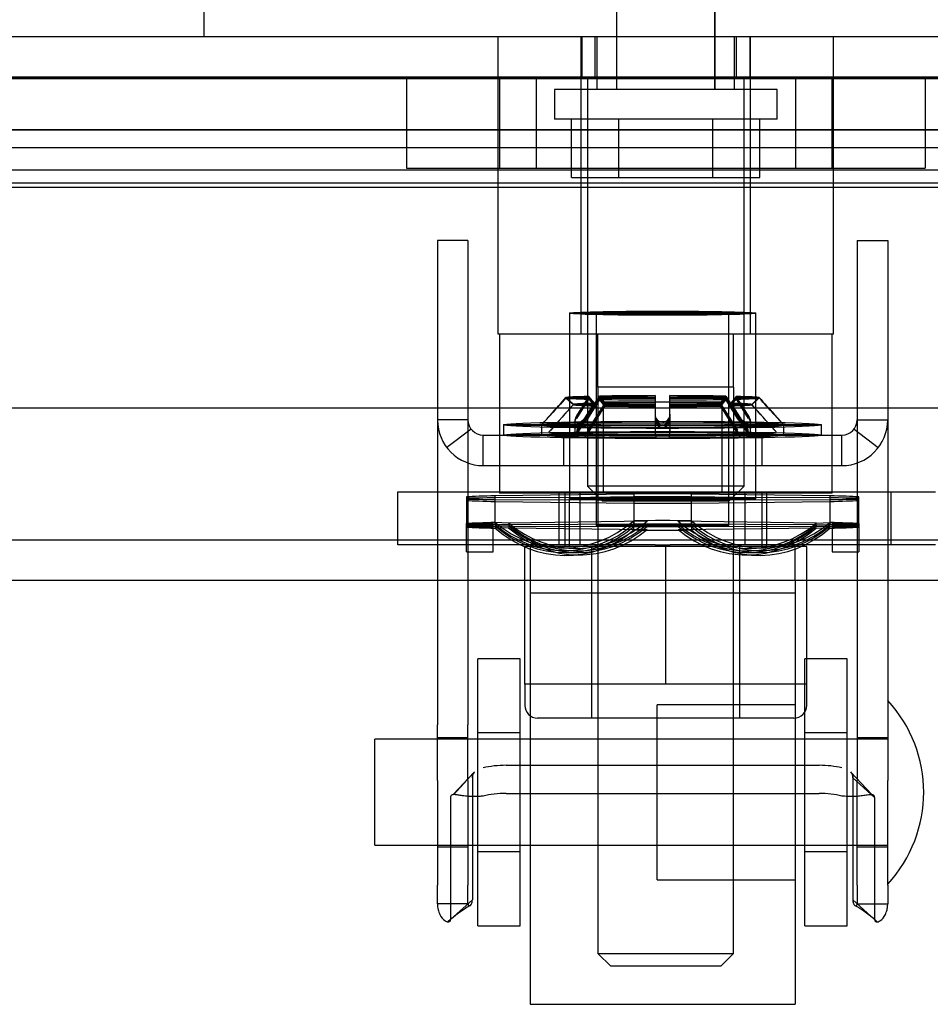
# Model space of a CAD drawing. Header units: inches. Extents: x 1 to 359, y -2 to 239.
# Tile 23 of 99: x 117.45 to 119.59, y 40.26 to 42.58. Entities that reach past the tile are written whole.
import ezdxf
from ezdxf.enums import TextEntityAlignment as Align
from ezdxf.lldxf.tags import DXFTag

# ---------------------------------------------------------------- set-up
doc = ezdxf.new("R2010")
doc.units = ezdxf.units.IN
doc.header["$MEASUREMENT"] = 0
for name, color, linetype in [('COM70220', 7, 'Continuous'), ('COM70838', 7, 'Continuous'), ('COM70839-3', 7, 'Continuous'), ('COM71195-6', 7, 'Continuous'), ('COM71302-1', 7, 'Continuous'), ('COM71303-1', 7, 'Continuous'), ('Default', 7, 'Continuous'), ('HAN13068', 7, 'Continuous'), ('HAN13068_NUT', 7, 'Continuous'), ('HAN13068_SCREW', 7, 'Continuous'), ('HAN_NUT', 7, 'Continuous'), ('NTS18147', 7, 'Continuous'), ('ROL87452', 7, 'Continuous'), ('RVT17786', 7, 'Continuous'), ('RVT19000', 7, 'Continuous'), ('SPC87322', 7, 'Continuous'), ('STD26122', 7, 'Continuous'), ('WAF25376', 7, 'Continuous'), ('WAM30038', 7, 'Continuous')]:
    doc.layers.add(name, color=color, linetype=linetype)
doc.styles.add('SEACAD_Times_New_Roman', font='times.ttf')
tags = doc.linetypes.add('HIDDEN2', pattern=[0.1875, 0.125, -0.0625]).pattern_tags.tags
tags[6:7] = [DXFTag(74, 4), DXFTag(75, 0), DXFTag(340, '0'), DXFTag(46, 0.0), DXFTag(50, 0.0), DXFTag(44, 0.0), DXFTag(45, 0.0)]
tags[4:5] = [DXFTag(74, 4), DXFTag(75, 0), DXFTag(340, '0'), DXFTag(46, 0.0), DXFTag(50, 0.0), DXFTag(44, 0.0), DXFTag(45, 0.0)]
doc.dimstyles.new('HAMMOND_(STH_-_540x360)', dxfattribs={"dimtxt": 2, "dimasz": 2.5, "dimexe": 1, "dimexo": 1, "dimgap": 0.5, "dimtad": 0, "dimtih": 1, "dimtoh": 1, "dimzin": 0, "dimdsep": 46, "dimtxsty": 'SEACAD_Times_New_Roman', "dimblk1": '_SE_FILLED', "dimblk2": '_SE_FILLED', "dimsah": 1, "dimcen": 1, "dimadec": 0, "dimazin": 0, "dimtfac": 0.8, "dimtofl": 0, "dimtmove": 0, "dimatfit": 3, "dimfxl": 1, "dimtolj": 1, "dimtzin": 0, "dimarcsym": 0})

# ---------------------------------------------------------------- blocks, each defined once
blk = doc.blocks.new('SE2')
at = {"layer": 'COM70220', "color": 7, "linetype": 'HIDDEN2'}
for p, q in [((100.3934, 42.4466), (120.8614, 42.4466)), ((100.3934, 42.4456), (120.8614, 42.4456)), ((100.3934, 42.4436), (120.8614, 42.4436)), ((100.3934, 42.1976), (120.8614, 42.1976))]:
    blk.add_line(p, q, dxfattribs=at)
at = {"layer": 'COM70838', "color": 7, "linetype": 'HIDDEN2'}
for p, q in [((118.3379, 41.344), (118.3379, 41.469)), ((118.3379, 41.469), (118.4629, 41.469)), ((118.4629, 41.469), (119.5185, 41.469)), ((118.7179, 41.469), (118.7179, 41.344)), ((118.7679, 41.469), (118.7679, 41.344)), ((119.1579, 41.344), (119.1579, 41.469)), ((119.2079, 41.469), (119.2079, 41.344)), ((119.5014, 41.469), (119.5014, 41.344)), ((119.5185, 41.469), (119.6069, 41.469)), ((118.4629, 41.344), (118.3379, 41.344)), ((118.9452, 41.344), (118.4629, 41.344)), ((119.5185, 41.344), (118.9806, 41.344)), ((119.6069, 41.344), (119.5185, 41.344))]:
    blk.add_line(p, q, dxfattribs=at)
at = {"layer": 'COM70839-3', "color": 7, "linetype": 'HIDDEN2'}
for p, q in [((118.5037, 42.0621), (118.4317, 42.0621)), ((118.4317, 42.0621), (118.4317, 42.017)), ((118.5037, 42.0621), (118.5037, 42.017)), ((119.4221, 42.0621), (119.4941, 42.0621)), ((119.4221, 42.0621), (119.4221, 42.017)), ((119.4941, 42.0621), (119.4941, 42.017)), ((118.4317, 42.017), (118.4317, 40.9197)), ((118.5037, 42.017), (118.5037, 40.9197)), ((119.4221, 42.017), (119.4221, 40.9197)), ((119.4941, 42.017), (119.4941, 40.9197)), ((118.5037, 41.639), (118.4317, 41.639)), ((119.4221, 41.639), (119.4941, 41.639)), ((118.5112, 41.6171), (118.4541, 41.5733)), ((119.4147, 41.6171), (119.4718, 41.5733)), ((118.5397, 41.603), (119.3861, 41.603)), ((118.5397, 41.531), (118.5397, 41.603)), ((118.7289, 41.603), (118.7289, 41.531)), ((118.8224, 41.603), (118.8224, 41.531)), ((119.1034, 41.531), (119.1034, 41.603)), ((119.1969, 41.603), (119.1969, 41.531)), ((119.3861, 41.531), (119.3861, 41.603)), ((118.5397, 41.531), (119.3861, 41.531)), ((118.4317, 40.7886), (118.4317, 40.9197)), ((118.5037, 40.7886), (118.5037, 40.9197)), ((119.4221, 40.9197), (119.4221, 40.7886)), ((119.4941, 40.9197), (119.4941, 40.7886)), ((118.5037, 40.8891), (118.4317, 40.8891)), ((119.4941, 40.8891), (119.4221, 40.8891)), ((118.5936, 40.8242), (119.3322, 40.8242)), ((118.5186, 40.8083), (118.469, 40.755)), ((118.5186, 40.8083), (118.4697, 40.7549)), ((119.4568, 40.755), (119.4072, 40.8083)), ((118.4317, 40.7886), (118.4317, 40.5419)), ((118.5037, 40.7886), (118.5037, 40.5419)), ((118.514, 40.795), (118.514, 40.5071)), ((119.4118, 40.795), (119.4632, 40.7486)), ((119.4118, 40.795), (119.4118, 40.5071)), ((119.4221, 40.5419), (119.4221, 40.7886)), ((119.4941, 40.5419), (119.4941, 40.7886)), ((118.5936, 40.7579), (119.3322, 40.7579)), ((118.4626, 40.7486), (118.4626, 40.4607)), ((119.4632, 40.7486), (119.4632, 40.4607)), ((118.4317, 40.6321), (118.5037, 40.6321)), ((119.4221, 40.6321), (119.4941, 40.6321)), ((118.4317, 40.4977), (118.4317, 40.5419)), ((118.5037, 40.4977), (118.5037, 40.5419)), ((119.4221, 40.5419), (119.4221, 40.4977)), ((119.4941, 40.5419), (119.4941, 40.4977)), ((118.5037, 40.4977), (118.4317, 40.4977)), ((118.514, 40.5071), (118.4626, 40.4607)), ((119.4118, 40.5071), (119.4632, 40.4607)), ((119.4221, 40.4977), (119.4941, 40.4977))]:
    blk.add_line(p, q, dxfattribs=at)
for centre, radius, start, end in [((118.5397, 41.639), 0.108, 180, 270), ((118.5397, 41.639), 0.036, 180, 270), ((119.3861, 41.639), 0.108, 270, 0), ((119.3861, 41.639), 0.036, 270, 0), ((118.6676, 40.2226), 0.314, 120.3108, 132.3001), ((118.6679, 40.2222), 0.3145, 120.315, 132.2871), ((119.2579, 40.2222), 0.3145, 47.7129, 59.685), ((119.2582, 40.2226), 0.314, 47.6999, 59.6892)]:
    blk.add_arc(centre, radius, start, end, dxfattribs=at)
for centre, major_axis, start_param, end_param in [((118.5936, 40.7851), (-0.1, 0), 4.712389, 5.281717), ((119.3322, 40.7851), (-0.1, 0), 4.143061, 4.712389), ((118.5936, 40.7188), (-0.1, 0), 4.712389, 5.281717), ((119.3322, 40.7188), (0.1, 0), 1.001468, 1.570796)]:
    blk.add_ellipse(centre, major_axis=major_axis, ratio=0.390731, start_param=start_param, end_param=end_param, dxfattribs=at)
for points, knots in [([(118.514, 40.795), (118.514, 40.7956), (118.514, 40.796), (118.5141, 40.7966), (118.5141, 40.7968), (118.5141, 40.7971), (118.5141, 40.7972), (118.5142, 40.7982), (118.5142, 40.7989), (118.5146, 40.801), (118.5149, 40.8023), (118.5162, 40.8055), (118.5173, 40.8071), (118.5189, 40.8085)], [0, 0, 0, 0, 0.03125, 0.03125, 0.046875, 0.046875, 0.0625, 0.0625, 0.125, 0.125, 0.25, 0.25, 0.4585815, 0.4585815, 0.4585815, 0.4585815]), ([(119.4118, 40.795), (119.4118, 40.7956), (119.4118, 40.796), (119.4118, 40.7966), (119.4118, 40.7968), (119.4117, 40.7971), (119.4117, 40.7972), (119.4117, 40.7982), (119.4116, 40.7989), (119.4113, 40.801), (119.4109, 40.8023), (119.4096, 40.8055), (119.4085, 40.8071), (119.4069, 40.8085)], [0, 0, 0, 0, 0.03125, 0.03125, 0.046875, 0.046875, 0.0625, 0.0625, 0.125, 0.125, 0.25, 0.25, 0.4585815, 0.4585815, 0.4585815, 0.4585815]), ([(118.5397, 40.7517), (118.5381, 40.7515), (118.5349, 40.7511), (118.5286, 40.7506), (118.521, 40.7503), (118.5125, 40.7504), (118.5022, 40.751), (118.491, 40.7523), (118.4801, 40.7541), (118.4721, 40.7552), (118.4671, 40.755), (118.4643, 40.7536), (118.4629, 40.7517), (118.4627, 40.7496), (118.4626, 40.7486)], [0, 0, 0, 0, 0.040175, 0.080102, 0.158226, 0.23381, 0.30692, 0.445198, 0.573002, 0.690655, 0.799398, 0.868041, 0.934412, 1, 1, 1, 1]), ([(119.4632, 40.7486), (119.4632, 40.7494), (119.463, 40.7509), (119.4623, 40.7527), (119.461, 40.7539), (119.4571, 40.7555), (119.4487, 40.7546), (119.4368, 40.7527), (119.4284, 40.7515), (119.4204, 40.7507), (119.4105, 40.7503), (119.3988, 40.7504), (119.3904, 40.7513), (119.3861, 40.7517)], [0, 0, 0, 0, 0.049102, 0.098523, 0.149018, 0.200844, 0.426475, 0.554365, 0.622319, 0.692911, 0.79099, 0.893216, 1, 1, 1, 1]), ([(118.4317, 40.4977), (118.4317, 40.4968), (118.4317, 40.496), (118.4318, 40.4951), (118.4318, 40.4949), (118.4318, 40.4944), (118.4318, 40.4943), (118.4319, 40.4927), (118.432, 40.4917), (118.4324, 40.488), (118.4328, 40.4858), (118.4342, 40.4796), (118.4357, 40.4757), (118.4406, 40.4656), (118.4448, 40.461), (118.4527, 40.4553), (118.4563, 40.4544), (118.46, 40.4552), (118.461, 40.4559), (118.4618, 40.457), (118.4619, 40.4573), (118.4621, 40.4577), (118.4621, 40.4579), (118.4622, 40.4582), (118.4623, 40.4584), (118.4624, 40.459), (118.4625, 40.4597), (118.4626, 40.4607)], [0, 0, 0, 0, 0.015625, 0.015625, 0.023438, 0.023438, 0.03125, 0.03125, 0.0625, 0.0625, 0.125, 0.125, 0.25, 0.25, 0.5, 0.5, 0.75, 0.75, 0.875, 0.875, 0.90625, 0.90625, 0.921875, 0.921875, 0.9375, 0.9375, 1, 1, 1, 1]), ([(118.5037, 40.4977), (118.5037, 40.4974), (118.5037, 40.4969), (118.5039, 40.4959), (118.5042, 40.4949), (118.5048, 40.4939), (118.5064, 40.4926), (118.5097, 40.4933), (118.5122, 40.497), (118.5133, 40.5006), (118.5137, 40.5025), (118.5139, 40.5047), (118.514, 40.5063), (118.514, 40.5071)], [0, 0, 0, 0, 0.026381, 0.052905, 0.106971, 0.162948, 0.220486, 0.464488, 0.727123, 0.794792, 0.862936, 0.931376, 1, 1, 1, 1]), ([(119.4118, 40.5071), (119.4118, 40.5063), (119.4119, 40.5047), (119.4121, 40.5025), (119.4125, 40.5006), (119.4136, 40.497), (119.4162, 40.4933), (119.4194, 40.4926), (119.421, 40.4939), (119.4216, 40.4949), (119.422, 40.4959), (119.4221, 40.4969), (119.4221, 40.4974), (119.4221, 40.4977)], [0, 0, 0, 0, 0.068623, 0.137063, 0.205208, 0.272877, 0.535512, 0.779514, 0.837052, 0.893029, 0.947093, 0.973617, 1, 1, 1, 1]), ([(119.4632, 40.4607), (119.4633, 40.4602), (119.4633, 40.4598), (119.4634, 40.4592), (119.4634, 40.4591), (119.4635, 40.4588), (119.4635, 40.4587), (119.4637, 40.4578), (119.4639, 40.4573), (119.4648, 40.4558), (119.4658, 40.4552), (119.4696, 40.4544), (119.4731, 40.4553), (119.481, 40.461), (119.4852, 40.4657), (119.4902, 40.4756), (119.4916, 40.4797), (119.4928, 40.4847), (119.493, 40.4858), (119.4934, 40.488), (119.4936, 40.4894), (119.4938, 40.491), (119.4938, 40.4915), (119.4939, 40.4924), (119.4939, 40.4927), (119.494, 40.4933), (119.494, 40.4938), (119.4941, 40.4947), (119.4941, 40.4959), (119.4941, 40.4977)], [0, 0, 0, 0, 0.03125, 0.03125, 0.046875, 0.046875, 0.0625, 0.0625, 0.125, 0.125, 0.25, 0.25, 0.5, 0.5, 0.75, 0.75, 0.875, 0.875, 0.90625, 0.90625, 0.9375, 0.9375, 0.953125, 0.953125, 0.960938, 0.960938, 0.96875, 0.96875, 1, 1, 1, 1])]:
    blk.add_open_spline(points, degree=3, knots=knots, dxfattribs=at)
for points in [[(118.5184, 40.808), (118.5153, 40.8049), (118.514, 40.8007), (118.514, 40.795)], [(119.4075, 40.808), (119.4105, 40.8049), (119.4118, 40.8007), (119.4118, 40.795)]]:
    blk.add_open_spline(points, degree=3, dxfattribs=at)
at = {"layer": 'COM71195-6', "color": 7, "linetype": 'Continuous'}
for p, q in [((99.8174, 42.5426), (121.4374, 42.5426)), ((99.7225, 41.6676), (121.5323, 41.6676))]:
    blk.add_line(p, q, dxfattribs=at)
at = {"layer": 'COM71195-6', "color": 7, "linetype": 'HIDDEN2'}
for p, q in [((118.772, 42.5426), (118.772, 42.4476)), ((118.8034, 42.5426), (118.8034, 42.4476)), ((119.1374, 42.4476), (119.1374, 42.5426)), ((119.1689, 42.5426), (119.1689, 42.4476)), ((99.8174, 42.4476), (121.4374, 42.4476))]:
    blk.add_line(p, q, dxfattribs=at)
at = {"layer": 'COM71302-1', "color": 7, "linetype": 'HIDDEN2'}
for p, q in [((121.2284, 42.3229), (100.1904, 42.3229)), ((120.9784, 42.2804), (100.1904, 42.2804)), ((121.2281, 42.2279), (100.1904, 42.2279)), ((120.9784, 42.1869), (100.1904, 42.1869))]:
    blk.add_line(p, q, dxfattribs=at)
at = {"layer": 'COM71303-1', "color": 7, "linetype": 'HIDDEN2'}
for p, q in [((100.0954, 42.3226), (120.9784, 42.3226)), ((98.9104, 41.2606), (146.7804, 41.2606))]:
    blk.add_line(p, q, dxfattribs=at)
at = {"layer": 'COM71303-1', "color": 7, "linetype": 'Continuous'}
blk.add_line((98.9104, 41.3556), (146.7804, 41.3556), dxfattribs=at)
at = {"layer": 'HAN13068', "color": 7, "linetype": 'HIDDEN2'}
for p, q in [((118.8539, 42.6676), (118.8539, 42.4176)), ((119.0869, 42.4176), (119.0869, 42.6676)), ((118.5749, 41.8406), (118.5749, 42.5426)), ((118.7708, 41.8406), (118.7708, 42.5426)), ((118.8079, 42.5426), (118.8079, 42.4176)), ((119.1329, 42.4176), (119.1329, 42.5426)), ((119.17, 41.8406), (119.17, 42.5426)), ((119.3659, 41.8406), (119.3659, 42.5426)), ((118.7708, 41.8406), (118.5749, 41.8406)), ((119.17, 41.8406), (118.7708, 41.8406)), ((118.8104, 41.7156), (118.8104, 41.8406)), ((119.1304, 41.7156), (119.1304, 41.8406)), ((119.3659, 41.8406), (119.17, 41.8406)), ((118.9704, 41.7156), (118.8104, 41.7156)), ((119.1304, 41.7156), (118.9704, 41.7156)), ((118.8104, 41.3406), (118.8104, 40.3806)), ((119.1304, 40.3806), (119.1304, 41.3406)), ((118.8104, 40.3806), (119.1304, 40.3806)), ((118.8104, 40.3806), (118.8404, 40.3506)), ((119.1004, 40.3506), (119.1304, 40.3806)), ((119.1004, 40.3506), (118.8404, 40.3506))]:
    blk.add_line(p, q, dxfattribs=at)
at = {"layer": 'HAN13068', "color": 7, "linetype": 'Continuous'}
blk.add_line((117.8805, 42.6255), (117.8805, 42.5426), dxfattribs=at)
at = {"layer": 'HAN13068_NUT', "color": 7, "linetype": 'HIDDEN2'}
for p, q in [((118.9704, 41.3406), (118.6379, 41.3406)), ((118.6379, 41.0156), (118.6379, 41.3406)), ((118.7954, 41.3406), (118.7954, 40.9356)), ((119.3029, 41.3406), (118.9704, 41.3406)), ((118.9704, 41.0156), (118.9704, 41.3406)), ((119.1454, 40.9356), (119.1454, 41.3406)), ((119.3029, 41.0156), (119.3029, 41.3406)), ((118.8042, 41.0156), (118.6379, 41.0156)), ((118.6379, 41.0156), (118.6379, 40.9656)), ((118.9704, 41.0156), (118.8042, 41.0156)), ((119.1367, 41.0156), (118.9704, 41.0156)), ((119.3029, 41.0156), (119.1367, 41.0156)), ((119.3029, 40.9656), (119.3029, 41.0156)), ((119.2729, 40.9356), (118.6679, 40.9356))]:
    blk.add_line(p, q, dxfattribs=at)
for centre, start, end in [((118.6679, 40.9656), 180, 270), ((119.2729, 40.9656), 270, 0)]:
    blk.add_arc(centre, 0.03, start, end, dxfattribs=at)
at = {"layer": 'HAN13068_SCREW', "color": 7, "linetype": 'HIDDEN2'}
for p, q in [((118.8544, 42.7926), (118.8544, 42.4176)), ((119.0864, 42.4176), (119.0864, 42.7926)), ((119.2329, 42.4176), (118.7079, 42.4176)), ((118.7079, 42.4176), (118.7079, 42.3476)), ((119.2329, 42.3476), (119.2329, 42.4176)), ((119.2329, 42.3476), (118.7079, 42.3476)), ((118.7481, 42.2106), (118.7481, 42.3476)), ((118.8593, 42.2106), (118.8593, 42.3476)), ((119.0816, 42.2106), (119.0816, 42.3476)), ((119.1927, 42.2106), (119.1927, 42.3476)), ((118.7481, 42.2106), (118.8593, 42.2106)), ((118.8593, 42.2106), (119.0816, 42.2106)), ((119.0816, 42.2106), (119.1927, 42.2106))]:
    blk.add_line(p, q, dxfattribs=at)
at = {"layer": 'HAN_NUT', "color": 7, "linetype": 'HIDDEN2'}
for p, q in [((118.3584, 42.4476), (118.3584, 42.2326)), ((118.5779, 42.4476), (118.5779, 42.2326)), ((118.6644, 42.4476), (118.6644, 42.2326)), ((119.2764, 42.4476), (119.2764, 42.2326)), ((119.3629, 42.2326), (119.3629, 42.4476)), ((119.5824, 42.4476), (119.5824, 42.2326)), ((118.3584, 42.2326), (118.6644, 42.2326)), ((118.6644, 42.2326), (119.2764, 42.2326)), ((119.2764, 42.2326), (119.5824, 42.2326))]:
    blk.add_line(p, q, dxfattribs=at)
at = {"layer": 'NTS18147', "color": 7, "linetype": 'HIDDEN2'}
for p, q in [((118.7429, 41.8905), (118.7429, 41.453)), ((118.7429, 41.8904), (118.7429, 41.4531)), ((118.8064, 41.8905), (118.8064, 41.39)), ((118.8064, 41.8904), (118.8064, 41.3901)), ((119.1194, 41.39), (119.1194, 41.8905)), ((119.1194, 41.3901), (119.1194, 41.8904)), ((119.1829, 41.453), (119.1829, 41.8905)), ((119.1829, 41.4531), (119.1829, 41.8904)), ((118.4999, 41.4572), (118.4999, 41.3942)), ((118.4999, 41.4541), (118.4999, 41.3942)), ((118.8949, 41.464), (118.5679, 41.4598)), ((118.5679, 41.3968), (118.5679, 41.4598)), ((118.8949, 41.4559), (118.5679, 41.4548)), ((118.5679, 41.3918), (118.5679, 41.4548)), ((118.5679, 41.4512), (118.8949, 41.4501)), ((118.8949, 41.464), (118.8949, 41.401)), ((118.8949, 41.4559), (118.8949, 41.3929)), ((119.3579, 41.4598), (119.0309, 41.464)), ((119.0309, 41.401), (119.0309, 41.464)), ((119.3579, 41.4548), (119.0309, 41.4559)), ((119.0309, 41.3929), (119.0309, 41.4559)), ((119.0309, 41.4501), (119.3579, 41.4512)), ((119.3579, 41.4598), (119.3579, 41.3968)), ((119.3579, 41.4548), (119.3579, 41.3918)), ((119.4259, 41.3942), (119.4259, 41.4572)), ((119.4259, 41.3942), (119.4259, 41.4541)), ((118.5679, 41.4463), (118.8949, 41.4421)), ((119.0309, 41.4421), (119.3579, 41.4463)), ((118.5629, 41.3942), (118.4999, 41.3942)), ((118.4999, 41.328), (118.4999, 41.3942)), ((118.5629, 41.3911), (118.4999, 41.3911)), ((118.4999, 41.328), (118.4999, 41.3911)), ((118.5629, 41.3889), (118.4999, 41.3889)), ((118.5629, 41.3859), (118.4999, 41.3859)), ((118.5629, 41.328), (118.5629, 41.3942)), ((118.5629, 41.328), (118.5629, 41.3911)), ((118.5679, 41.3968), (118.5679, 41.3833)), ((118.5994, 41.3956), (118.5679, 41.3968)), ((118.5679, 41.3918), (118.5679, 41.3882)), ((118.5994, 41.3915), (118.5679, 41.3918)), ((118.5994, 41.3885), (118.5679, 41.3882)), ((118.5994, 41.3845), (118.5679, 41.3833)), ((118.9264, 41.3998), (118.5994, 41.3956)), ((118.9264, 41.3926), (118.5994, 41.3915)), ((118.5994, 41.3885), (118.9264, 41.3874)), ((118.5994, 41.3845), (118.9264, 41.3803)), ((118.8949, 41.3791), (118.8949, 41.401)), ((118.9264, 41.3998), (118.8949, 41.401)), ((118.8949, 41.3871), (118.8949, 41.3929)), ((118.9264, 41.3926), (118.8949, 41.3929)), ((118.9264, 41.3874), (118.8949, 41.3871)), ((118.9264, 41.3803), (118.8949, 41.3791)), ((118.9994, 41.3998), (119.0309, 41.401)), ((119.3264, 41.3956), (118.9994, 41.3998)), ((118.9994, 41.3926), (119.0309, 41.3929)), ((119.3264, 41.3915), (118.9994, 41.3926)), ((118.9994, 41.3874), (119.3264, 41.3885)), ((118.9994, 41.3874), (119.0309, 41.3871)), ((118.9994, 41.3803), (119.3264, 41.3845)), ((118.9994, 41.3803), (119.0309, 41.3791)), ((119.0309, 41.401), (119.0309, 41.3791)), ((119.0309, 41.3929), (119.0309, 41.3871)), ((119.3264, 41.3956), (119.3579, 41.3968)), ((119.3264, 41.3915), (119.3579, 41.3918)), ((119.3264, 41.3885), (119.3579, 41.3882)), ((119.3264, 41.3845), (119.3579, 41.3833)), ((119.3579, 41.3833), (119.3579, 41.3968)), ((119.3579, 41.3882), (119.3579, 41.3918)), ((119.3629, 41.3942), (119.4259, 41.3942)), ((119.3629, 41.3942), (119.3629, 41.328)), ((119.3629, 41.3911), (119.4259, 41.3911)), ((119.3629, 41.3911), (119.3629, 41.328)), ((119.3629, 41.3889), (119.4259, 41.3889)), ((119.3629, 41.3859), (119.4259, 41.3859)), ((119.4259, 41.3942), (119.4259, 41.328)), ((119.4259, 41.3911), (119.4259, 41.328)), ((118.7193, 41.3371), (118.7508, 41.3359)), ((119.1751, 41.3359), (119.2066, 41.3371)), ((118.4999, 41.328), (118.5629, 41.328)), ((118.4999, 41.328), (118.5629, 41.328)), ((118.7282, 41.3304), (118.7597, 41.3301)), ((118.7347, 41.3257), (118.7662, 41.326)), ((118.7436, 41.3194), (118.7751, 41.3206)), ((119.1508, 41.3206), (119.1823, 41.3194)), ((119.1597, 41.326), (119.1912, 41.3257)), ((119.1662, 41.3301), (119.1977, 41.3304)), ((119.3629, 41.328), (119.4259, 41.328)), ((119.3629, 41.328), (119.4259, 41.328))]:
    blk.add_line(p, q, dxfattribs=at)
for centre, start, end in [((118.9629, -42.6211), 89.953641, 90.046359), ((118.9629, 125.5271), 269.953641, 270.046359), ((118.9629, -42.6841), 89.953641, 90.046359), ((118.9629, 125.4641), 269.953641, 270.046359)]:
    blk.add_arc(centre, 84.0771, start, end, dxfattribs=at)
for centre, major_axis, ratio in [((118.9629, 41.8904), (-0.22, 0), 0.022078), ((118.9629, 41.8905), (-0.22, 0), 0.005892), ((118.9629, 41.8904), (-0.1565, 0), 0.022078), ((118.9629, 41.8905), (-0.1565, 0), 0.005892), ((118.9629, 41.4531), (-0.22, 0), 0.022078), ((118.9629, 41.453), (-0.22, 0), 0.005892), ((118.9629, 41.3901), (-0.1565, 0), 0.022078), ((118.9629, 41.39), (-0.1565, 0), 0.005892)]:
    blk.add_ellipse(centre, major_axis=major_axis, ratio=ratio, dxfattribs=at)
for centre, major_axis, ratio, start_param, end_param in [((118.9629, 41.4531), (-0.5, 0), 0.022078, -0.660077, -0.38712), ((118.9629, 41.453), (-0.5, 0), 0.005892, -0.660077, -0.38712), ((118.9629, 41.453), (-0.5, 0), 0.005892, 0.38712, 0.660077), ((118.9629, 41.4531), (-0.5, 0), 0.022078, 0.38712, 0.660077), ((118.9629, 41.4531), (0.5, 0), 0.022078, 1.434318, 1.707275), ((118.9629, 41.4531), (0.5, 0), 0.022078, 0.38712, 0.660077), ((118.9629, 41.453), (0.5, 0), 0.005892, 0.38712, 0.660077), ((118.9629, 41.453), (0.5, 0), 0.005892, -0.660077, -0.38712), ((118.9629, 41.4531), (0.5, 0), 0.022078, -0.660077, -0.38712), ((118.9629, 41.4531), (-0.5, 0), 0.022078, 1.434318, 1.707275), ((118.9629, 41.3901), (-0.5, 0), 0.022078, -0.660077, -0.38712), ((118.9629, 41.39), (-0.5, 0), 0.005892, -0.660077, -0.38712), ((118.9629, 41.39), (-0.5, 0), 0.005892, 0.38712, 0.660077), ((118.9629, 41.3901), (-0.5, 0), 0.022078, 0.38712, 0.660077), ((118.7314, 41.6552), (0.0122, 0.3181), 0.865814, 2.551021, 3.820441), ((118.7314, 41.6487), (0.0032, 0.3183), 0.86601, 2.518666, 3.788085), ((118.7314, 41.644), (-0.0032, 0.3183), 0.86601, 2.4951, 3.764519), ((118.7314, 41.6375), (-0.0122, 0.3181), 0.865814, 2.462745, 3.732164), ((118.7629, 41.654), (0.0122, 0.3181), 0.865814, 2.551021, 3.820441), ((118.7629, 41.6484), (0.0032, 0.3183), 0.86601, 2.518666, 3.788085), ((118.7629, 41.6443), (-0.0032, 0.3183), 0.86601, 2.4951, 3.764519), ((118.7629, 41.6387), (-0.0122, 0.3181), 0.865814, 2.462745, 3.732164), ((118.9629, 41.3901), (-0.5, 0), 0.022078, 4.575911, 4.848867), ((118.9629, 41.3901), (0.5, 0), 0.022078, 4.575911, 4.848867), ((119.1629, 41.654), (-0.0122, 0.3181), 0.865814, 2.462745, 3.732164), ((119.1629, 41.6484), (-0.0032, 0.3183), 0.86601, 2.4951, 3.764519), ((119.1629, 41.6443), (0.0032, 0.3183), 0.86601, 2.518666, 3.788085), ((119.1629, 41.6387), (0.0122, 0.3181), 0.865814, 2.551021, 3.820441), ((119.1944, 41.6552), (-0.0122, 0.3181), 0.865814, 2.462745, 3.732164), ((119.1944, 41.6487), (-0.0032, 0.3183), 0.86601, 2.4951, 3.764519), ((119.1944, 41.644), (0.0032, 0.3183), 0.86601, 2.518666, 3.788085), ((119.1944, 41.6375), (0.0122, 0.3181), 0.865814, 2.551021, 3.820441), ((118.9629, 41.3901), (0.5, 0), 0.022078, 0.38712, 0.660077), ((118.9629, 41.39), (0.5, 0), 0.005892, 0.38712, 0.660077), ((118.9629, 41.39), (0.5, 0), 0.005892, -0.660077, -0.38712), ((118.9629, 41.3901), (0.5, 0), 0.022078, -0.660077, -0.38712)]:
    blk.add_ellipse(centre, major_axis=major_axis, ratio=ratio, start_param=start_param, end_param=end_param, dxfattribs=at)
at = {"layer": 'ROL87452', "color": 7, "linetype": 'HIDDEN2'}
for p, q in [((118.6504, 41.2606), (118.6504, 40.2606)), ((119.2754, 41.2606), (119.2754, 40.2606)), ((118.9504, 40.5541), (118.9504, 40.9671)), ((119.2754, 40.9671), (118.9504, 40.9671)), ((118.9504, 40.8856), (118.6504, 40.8856)), ((118.6504, 40.6356), (118.9504, 40.6356)), ((118.9504, 40.5541), (119.2754, 40.5541)), ((118.6504, 40.2606), (119.2754, 40.2606))]:
    blk.add_line(p, q, dxfattribs=at)
at = {"layer": 'RVT17786', "color": 7, "linetype": 'HIDDEN2'}
for p, q in [((118.2841, 40.6356), (118.2841, 40.8856)), ((119.4941, 40.8856), (118.2841, 40.8856)), ((118.2841, 40.6356), (119.4941, 40.6356))]:
    blk.add_line(p, q, dxfattribs=at)
blk.add_arc((119.2609, 40.7606), 0.3182, 317.1291, 42.8709, dxfattribs=at)
at = {"layer": 'RVT19000', "color": 7, "linetype": 'HIDDEN2'}
for p, q in [((118.8224, 41.681), (119.1034, 41.681)), ((118.8224, 41.681), (118.8224, 41.469)), ((119.1034, 41.469), (119.1034, 41.681)), ((118.7679, 41.469), (118.7679, 41.344)), ((119.1579, 41.344), (119.1579, 41.469)), ((118.6504, 41.344), (118.6504, 41.2606)), ((118.9452, 41.344), (118.9806, 41.344)), ((119.2754, 41.2606), (119.2754, 41.344)), ((118.6504, 41.231), (119.2754, 41.231))]:
    blk.add_line(p, q, dxfattribs=at)
at = {"layer": 'SPC87322', "color": 7, "linetype": 'HIDDEN2'}
for p, q in [((118.5779, 41.8406), (118.5779, 41.4656)), ((119.3629, 41.4656), (119.3629, 41.8406)), ((118.8104, 41.7156), (118.8104, 41.3406)), ((119.1304, 41.7156), (119.1304, 41.3406)), ((119.3629, 41.4656), (118.5779, 41.4656)), ((118.7329, 41.3406), (118.7329, 41.4656)), ((118.7429, 41.3406), (118.7429, 41.4531)), ((119.1979, 41.3406), (119.1979, 41.4656)), ((119.2079, 41.3406), (119.2079, 41.344))]:
    blk.add_line(p, q, dxfattribs=at)
at = {"layer": 'STD26122', "color": 7, "linetype": 'HIDDEN2'}
for p, q in [((118.7854, 42.4476), (118.7854, 41.4826)), ((119.1554, 41.4826), (119.1554, 42.4476)), ((119.1554, 41.4826), (118.7854, 41.4826)), ((118.7854, 41.4826), (118.8204, 41.4476)), ((119.1204, 41.4476), (119.1554, 41.4826)), ((118.8204, 41.4476), (119.1204, 41.4476))]:
    blk.add_line(p, q, dxfattribs=at)
at = {"layer": 'WAF25376', "color": 7, "linetype": 'HIDDEN2'}
for p, q in [((118.5271, 40.4456), (118.5271, 41.0756)), ((118.6271, 41.0756), (118.5271, 41.0756)), ((118.6271, 40.4456), (118.6271, 41.0756)), ((119.2988, 40.4456), (119.2988, 41.0756)), ((119.3988, 41.0756), (119.2988, 41.0756)), ((119.3988, 40.4456), (119.3988, 41.0756)), ((118.6271, 40.9006), (118.5271, 40.9006)), ((119.3988, 40.9006), (119.2988, 40.9006)), ((118.5271, 40.6206), (118.6271, 40.6206)), ((119.2988, 40.6206), (119.3988, 40.6206)), ((118.5271, 40.4456), (118.6271, 40.4456)), ((119.2988, 40.4456), (119.3988, 40.4456))]:
    blk.add_line(p, q, dxfattribs=at)
at = {"layer": 'WAM30038', "color": 7, "linetype": 'HIDDEN2'}
for p, q in [((118.7347, 41.6913), (118.7526, 41.6754)), ((118.7347, 41.6911), (118.7526, 41.6751)), ((118.7526, 41.6749), (118.7347, 41.6909)), ((118.7526, 41.6746), (118.7347, 41.6906)), ((118.7891, 41.6942), (118.7608, 41.65)), ((118.7891, 41.6918), (118.7608, 41.6471)), ((118.7608, 41.645), (118.7891, 41.6901)), ((118.7608, 41.6421), (118.7891, 41.6877)), ((118.7856, 41.6505), (118.8139, 41.6948)), ((118.7856, 41.6473), (118.8139, 41.692)), ((118.8139, 41.6899), (118.7856, 41.6449)), ((118.8139, 41.6871), (118.7856, 41.6416)), ((118.8019, 41.678), (118.7891, 41.6942)), ((118.8019, 41.6758), (118.7891, 41.6918)), ((118.7891, 41.6901), (118.8019, 41.6742)), ((118.7891, 41.6877), (118.8019, 41.672)), ((118.8139, 41.6948), (118.8266, 41.6786)), ((118.8139, 41.692), (118.8266, 41.676)), ((118.8266, 41.6741), (118.8139, 41.6899)), ((118.8266, 41.6714), (118.8139, 41.6871)), ((118.9454, 41.696), (118.9454, 41.652)), ((118.9454, 41.6923), (118.9454, 41.6476)), ((118.9804, 41.652), (118.9804, 41.696)), ((118.9804, 41.6476), (118.9804, 41.6923)), ((119.0992, 41.6786), (119.112, 41.6948)), ((119.0992, 41.676), (119.112, 41.692)), ((119.112, 41.6899), (119.0992, 41.6741)), ((119.112, 41.6871), (119.0992, 41.6714)), ((119.112, 41.6948), (119.1402, 41.6505)), ((119.112, 41.692), (119.1402, 41.6473)), ((119.1402, 41.6449), (119.112, 41.6899)), ((119.1402, 41.6416), (119.112, 41.6871)), ((119.1367, 41.6942), (119.124, 41.678)), ((119.1367, 41.6918), (119.124, 41.6758)), ((119.124, 41.6742), (119.1367, 41.6901)), ((119.124, 41.672), (119.1367, 41.6877)), ((119.165, 41.65), (119.1367, 41.6942)), ((119.165, 41.6471), (119.1367, 41.6918)), ((119.1367, 41.6901), (119.165, 41.645)), ((119.1367, 41.6877), (119.165, 41.6421)), ((119.1732, 41.6754), (119.1912, 41.6913)), ((119.1732, 41.6751), (119.1912, 41.6911)), ((119.1912, 41.6909), (119.1732, 41.6749)), ((119.1912, 41.6906), (119.1732, 41.6746)), ((118.7608, 41.6139), (118.8019, 41.678)), ((118.7608, 41.611), (118.8019, 41.6758)), ((118.8019, 41.6742), (118.7608, 41.6089)), ((118.8019, 41.672), (118.7608, 41.606)), ((118.8266, 41.6786), (118.7856, 41.6144)), ((118.8266, 41.676), (118.7856, 41.6111)), ((118.7856, 41.6088), (118.8266, 41.6741)), ((118.7856, 41.6055), (118.8266, 41.6714)), ((119.1402, 41.6144), (119.0992, 41.6786)), ((119.1402, 41.6111), (119.0992, 41.676)), ((119.0992, 41.6741), (119.1402, 41.6088)), ((119.0992, 41.6714), (119.1402, 41.6055)), ((119.124, 41.678), (119.165, 41.6139)), ((119.124, 41.6758), (119.165, 41.611)), ((119.165, 41.6089), (119.124, 41.6742)), ((119.165, 41.606), (119.124, 41.672)), ((118.7557, 41.6368), (118.7557, 41.6072)), ((118.7557, 41.6337), (118.7557, 41.6041)), ((118.9454, 41.652), (118.9454, 41.6159)), ((118.9454, 41.6476), (118.9454, 41.6115)), ((118.9804, 41.652), (118.9804, 41.6159)), ((118.9804, 41.6476), (118.9804, 41.6115)), ((119.1701, 41.6072), (119.1701, 41.6368)), ((119.1701, 41.6041), (119.1701, 41.6337)), ((118.5879, 41.627), (118.5879, 41.603)), ((118.5879, 41.627), (118.5879, 41.603)), ((118.6771, 41.627), (118.6771, 41.603)), ((118.6771, 41.627), (118.6771, 41.603)), ((118.9454, 41.6156), (118.9454, 41.604)), ((118.9454, 41.6113), (118.9454, 41.6084)), ((118.9804, 41.604), (118.9804, 41.6156)), ((118.9804, 41.6084), (118.9804, 41.6113)), ((119.2487, 41.603), (119.2487, 41.627)), ((119.2487, 41.603), (119.2487, 41.627)), ((119.3379, 41.603), (119.3379, 41.627)), ((119.3379, 41.603), (119.3379, 41.627)), ((118.7557, 41.6072), (118.7557, 41.5988)), ((118.7557, 41.6041), (118.7557, 41.6019)), ((118.7608, 41.606), (118.7572, 41.599)), ((118.7804, 41.5985), (118.7856, 41.6055)), ((118.9454, 41.604), (118.9466, 41.597)), ((118.9793, 41.597), (118.9804, 41.604)), ((119.1402, 41.6055), (119.1455, 41.5985)), ((119.1686, 41.599), (119.165, 41.606)), ((119.1701, 41.5988), (119.1701, 41.6072)), ((119.1701, 41.6019), (119.1701, 41.6041))]:
    blk.add_line(p, q, dxfattribs=at)
for centre, radius, start, end in [((119.1416, 41.2263), 0.6134, 136.7672, 139.2095), ((118.4071, 41.8978), 0.3824, 314.9192, 318.7523), ((118.9633, 41.6513), 0.0179, 177.6924, 268.6479), ((118.9635, 41.6468), 0.0181, 177.2992, 268.1669), ((118.9635, 41.6435), 0.0181, 176.7772, 268.0708), ((118.9637, 41.639), 0.0183, 176.3791, 267.6442), ((118.9626, 41.6512), 0.0179, 271.1726, 2.4871), ((118.9624, 41.6467), 0.018, 271.6134, 2.9205), ((118.9622, 41.6435), 0.0182, 272.1772, 2.9748), ((118.9621, 41.6391), 0.0184, 272.6416, 3.3352), ((119.4935, 41.8742), 0.3479, 221.0574, 225.2712)]:
    blk.add_arc(centre, radius, start, end, dxfattribs=at)
for centre, major_axis, ratio, start_param, end_param in [((118.9629, 41.6909), (-0.2289, 0), 0.022078, -0.708884, -0.076515), ((118.9629, 41.691), (-0.2289, 0), 0.005892, -0.708884, -0.076515), ((118.9629, 41.691), (-0.2289, 0), 0.005892, 0.076515, 0.708884), ((118.9629, 41.6909), (-0.2289, 0), 0.022078, 0.076515, 0.708884), ((118.9629, 41.6909), (-0.2289, 0), 0.022078, -1.494282, -0.861913), ((118.9629, 41.691), (-0.2289, 0), 0.005892, -1.494282, -0.861913), ((118.9629, 41.691), (-0.2289, 0), 0.005892, 0.861913, 1.494282), ((118.9629, 41.6909), (-0.2289, 0), 0.022078, 0.861913, 1.494282), ((118.9629, 41.6909), (0.2289, 0), 0.022078, 0.861913, 1.494282), ((118.9629, 41.691), (0.2289, 0), 0.005892, 0.861913, 1.494282), ((118.9629, 41.691), (0.2289, 0), 0.005892, -1.494282, -0.861913), ((118.9629, 41.6909), (0.2289, 0), 0.022078, -1.494282, -0.861913), ((118.9629, 41.6909), (0.2289, 0), 0.022078, 0.076515, 0.708884), ((118.9629, 41.691), (0.2289, 0), 0.005892, 0.076515, 0.708884), ((118.9629, 41.691), (0.2289, 0), 0.005892, -0.708884, -0.076515), ((118.9629, 41.6909), (0.2289, 0), 0.022078, -0.708884, -0.076515), ((118.9629, 41.675), (-0.211, 0), 0.022078, -0.702364, -0.083034), ((118.9629, 41.675), (-0.211, 0), 0.005892, -0.702364, -0.083034), ((118.9629, 41.675), (-0.211, 0), 0.005892, 0.083034, 0.702364), ((118.9629, 41.675), (-0.211, 0), 0.022078, 0.083034, 0.702364), ((118.9629, 41.675), (-0.211, 0), 0.022078, -1.487763, -0.868432), ((118.9629, 41.675), (-0.211, 0), 0.005892, -1.487763, -0.868432), ((118.9629, 41.675), (-0.211, 0), 0.005892, 0.868432, 1.487763), ((118.9629, 41.675), (-0.211, 0), 0.022078, 0.868432, 1.487763), ((118.9629, 41.675), (0.211, 0), 0.022078, 0.868432, 1.487763), ((118.9629, 41.675), (0.211, 0), 0.005892, 0.868432, 1.487763), ((118.9629, 41.675), (0.211, 0), 0.005892, -1.487763, -0.868432), ((118.9629, 41.675), (0.211, 0), 0.022078, -1.487763, -0.868432), ((118.9629, 41.675), (0.211, 0), 0.022078, 0.083034, 0.702364), ((118.9629, 41.675), (0.211, 0), 0.005892, 0.083034, 0.702364), ((118.9629, 41.675), (0.211, 0), 0.005892, -0.702364, -0.083034), ((118.9629, 41.675), (0.211, 0), 0.022078, -0.702364, -0.083034), ((118.9629, 41.627), (-0.2858, 0), 0.022078, 5.497787, 6.283185), ((118.9629, 41.627), (-0.2858, 0), 0.005892, 5.497787, 6.283185), ((118.9629, 41.627), (0.2858, 0), 0.005892, 3.141593, 3.926991), ((118.9629, 41.627), (0.2858, 0), 0.022078, 3.141593, 3.926991), ((118.9629, 41.627), (-0.2858, 0), 0.022078, 4.712389, 5.497787), ((118.9629, 41.627), (-0.2858, 0), 0.005892, 4.712389, 5.497787), ((118.9629, 41.627), (0.2858, 0), 0.005892, 3.926991, 4.712389), ((118.9629, 41.627), (-0.2858, 0), 0.022078, 0.785398, 1.570796), ((118.9629, 41.627), (0.2858, 0), 0.022078, 0.785398, 1.570796), ((118.9629, 41.627), (-0.2858, 0), 0.005892, 3.926991, 4.712389), ((118.9629, 41.627), (0.2858, 0), 0.005892, 4.712389, 5.497787), ((118.9629, 41.627), (0.2858, 0), 0.022078, 4.712389, 5.497787), ((118.9629, 41.627), (-0.2858, 0), 0.022078, 3.141593, 3.926991), ((118.9629, 41.627), (-0.2858, 0), 0.005892, 3.141593, 3.926991), ((118.9629, 41.627), (0.2858, 0), 0.005892, 5.497787, 6.283185), ((118.9629, 41.627), (0.2858, 0), 0.022078, 5.497787, 6.283185), ((118.6946, 41.603), (0.0175, 0), 0.022078, 1.935139, 4.348046), ((118.6946, 41.603), (0.0175, 0), 0.005892, 1.935139, 4.348046), ((118.9629, 41.603), (-0.275, 0), 0.022078, -0.725904, -0.059494), ((118.9629, 41.603), (-0.275, 0), 0.005892, -0.725904, -0.059494), ((118.9629, 41.603), (-0.275, 0), 0.005892, 0.059494, 0.725904), ((118.9629, 41.603), (-0.275, 0), 0.022078, 0.059494, 0.725904), ((118.7732, 41.6072), (0.0175, 0), 0.022078, 1.149741, 3.562648), ((118.7732, 41.6041), (0.0175, 0), 0.005892, 1.149741, 3.562648), ((118.7732, 41.6019), (0.0175, 0), 0.005892, 2.720537, 5.133444), ((118.7732, 41.5988), (0.0175, 0), 0.022078, 2.720537, 5.133444), ((118.9629, 41.603), (-0.275, 0), 0.022078, -1.511302, -0.844892), ((118.9629, 41.603), (-0.275, 0), 0.005892, -1.511302, -0.844892), ((118.9629, 41.603), (-0.275, 0), 0.005892, 0.844892, 1.511302), ((118.9629, 41.603), (-0.275, 0), 0.022078, 0.844892, 1.511302), ((118.9629, 41.6089), (-0.0175, 0), 0.022078, 3.505935, 5.918843), ((118.9629, 41.6046), (-0.0175, 0), 0.005892, 3.505935, 5.918843), ((118.9629, 41.6014), (0.0175, 0), 0.005892, 3.505935, 5.918843), ((118.9629, 41.5971), (0.0175, 0), 0.022078, 3.505935, 5.918843), ((118.9629, 41.603), (0.275, 0), 0.022078, 0.844892, 1.511302), ((118.9629, 41.603), (0.275, 0), 0.005892, 0.844892, 1.511302), ((118.9629, 41.603), (0.275, 0), 0.005892, -1.511302, -0.844892), ((118.9629, 41.603), (0.275, 0), 0.022078, -1.511302, -0.844892), ((119.1526, 41.6072), (-0.0175, 0), 0.022078, 2.720537, 5.133444), ((119.1526, 41.6041), (-0.0175, 0), 0.005892, 2.720537, 5.133444), ((119.1526, 41.6019), (-0.0175, 0), 0.005892, 1.149741, 3.562648), ((119.1526, 41.5988), (-0.0175, 0), 0.022078, 1.149741, 3.562648), ((118.9629, 41.603), (0.275, 0), 0.022078, 0.059494, 0.725904), ((118.9629, 41.603), (0.275, 0), 0.005892, 0.059494, 0.725904), ((118.9629, 41.603), (0.275, 0), 0.005892, -0.725904, -0.059494), ((118.9629, 41.603), (0.275, 0), 0.022078, -0.725904, -0.059494), ((119.2312, 41.603), (-0.0175, 0), 0.022078, 1.935139, 4.348046), ((119.2312, 41.603), (-0.0175, 0), 0.005892, 1.935139, 4.348046)]:
    blk.add_ellipse(centre, major_axis=major_axis, ratio=ratio, start_param=start_param, end_param=end_param, dxfattribs=at)
for centre, ratio in [((118.9629, 41.627), 0.022078), ((118.9629, 41.627), 0.005892), ((118.9629, 41.603), 0.022078), ((118.9629, 41.603), 0.005892)]:
    blk.add_ellipse(centre, major_axis=(0.375, 0), ratio=ratio, dxfattribs=at)
for points, knots in [([(118.6946, 41.6464), (118.6965, 41.6486), (118.6984, 41.6507), (118.7003, 41.6528), (118.7117, 41.6656), (118.7232, 41.6785), (118.7347, 41.6913)], [0, 0, 0, 0, 0.141448, 0.141448, 0.141448, 1, 1, 1, 1]), ([(118.6946, 41.6462), (118.6965, 41.6483), (118.6984, 41.6504), (118.7003, 41.6525), (118.7117, 41.6654), (118.7232, 41.6782), (118.7347, 41.6911)], [0, 0, 0, 0, 0.141448, 0.141448, 0.141448, 1, 1, 1, 1]), ([(118.7347, 41.6906), (118.7232, 41.6777), (118.7117, 41.6649), (118.7003, 41.652), (118.6984, 41.6499), (118.6965, 41.6478), (118.6946, 41.6457)], [0, 0, 0, 0, 0.858552, 0.858552, 0.858552, 1, 1, 1, 1]), ([(119.1912, 41.6913), (119.2026, 41.6785), (119.2141, 41.6656), (119.2255, 41.6528), (119.2274, 41.6507), (119.2293, 41.6486), (119.2312, 41.6464)], [0, 0, 0, 0, 0.858552, 0.858552, 0.858552, 1, 1, 1, 1]), ([(119.1912, 41.6911), (119.2026, 41.6782), (119.2141, 41.6654), (119.2255, 41.6525), (119.2274, 41.6504), (119.2293, 41.6483), (119.2312, 41.6462)], [0, 0, 0, 0, 0.858552, 0.858552, 0.858552, 1, 1, 1, 1]), ([(119.2312, 41.6457), (119.2293, 41.6478), (119.2274, 41.6499), (119.2255, 41.652), (119.2141, 41.6649), (119.2026, 41.6777), (119.1912, 41.6906)], [0, 0, 0, 0, 0.141448, 0.141448, 0.141448, 1, 1, 1, 1]), ([(118.7526, 41.6754), (118.7347, 41.6553), (118.7168, 41.6352), (118.6989, 41.6151), (118.6975, 41.6135), (118.6961, 41.6119), (118.6946, 41.6103)], [0, 0, 0, 0, 0.926871, 0.926871, 0.926871, 1, 1, 1, 1]), ([(118.7526, 41.6751), (118.7347, 41.655), (118.7168, 41.6349), (118.6989, 41.6148), (118.6975, 41.6132), (118.6961, 41.6116), (118.6946, 41.61)], [0, 0, 0, 0, 0.926871, 0.926871, 0.926871, 1, 1, 1, 1]), ([(119.2312, 41.6103), (119.2298, 41.6119), (119.2284, 41.6135), (119.227, 41.6151), (119.209, 41.6352), (119.1911, 41.6553), (119.1732, 41.6754)], [0, 0, 0, 0, 0.073129, 0.073129, 0.073129, 1, 1, 1, 1]), ([(119.2312, 41.61), (119.2298, 41.6116), (119.2284, 41.6132), (119.227, 41.6148), (119.209, 41.6349), (119.1911, 41.655), (119.1732, 41.6751)], [0, 0, 0, 0, 0.073129, 0.073129, 0.073129, 1, 1, 1, 1]), ([(118.7608, 41.65), (118.7595, 41.6478), (118.7584, 41.6458), (118.7566, 41.6418), (118.756, 41.6398), (118.7557, 41.6375), (118.7557, 41.6371), (118.7557, 41.6367)], [0, 0, 0, 0, 0.25, 0.25, 0.5, 0.5, 0.5626015, 0.5626015, 0.5626015, 0.5626015]), ([(118.7608, 41.6471), (118.7595, 41.645), (118.7584, 41.6429), (118.7566, 41.6388), (118.756, 41.6368), (118.7557, 41.6345), (118.7557, 41.6341), (118.7557, 41.6336)], [0, 0, 0, 0, 0.25, 0.25, 0.5, 0.5, 0.5626015, 0.5626015, 0.5626015, 0.5626015]), ([(118.7557, 41.6314), (118.7557, 41.6318), (118.7557, 41.6323), (118.7562, 41.6364), (118.7581, 41.6407), (118.7608, 41.645)], [0.4389304, 0.4389304, 0.4389304, 0.4389304, 0.5, 0.5, 1, 1, 1, 1]), ([(118.7608, 41.6315), (118.7629, 41.6315), (118.7654, 41.6323), (118.7703, 41.6349), (118.7727, 41.6366), (118.7793, 41.6421), (118.7829, 41.6463), (118.7856, 41.6505)], [0, 0, 0, 0, 0.25, 0.25, 0.5, 0.5, 1, 1, 1, 1]), ([(118.7608, 41.6282), (118.7629, 41.6282), (118.7654, 41.629), (118.7703, 41.6316), (118.7727, 41.6332), (118.7793, 41.6387), (118.7829, 41.643), (118.7856, 41.6473)], [0, 0, 0, 0, 0.25, 0.25, 0.5, 0.5, 1, 1, 1, 1]), ([(118.7856, 41.6449), (118.7842, 41.6427), (118.7827, 41.6406), (118.7791, 41.6365), (118.7771, 41.6345), (118.7727, 41.6308), (118.7703, 41.6291), (118.7654, 41.6266), (118.7629, 41.6258), (118.7608, 41.6258)], [0, 0, 0, 0, 0.25, 0.25, 0.5, 0.5, 0.75, 0.75, 1, 1, 1, 1]), ([(118.7856, 41.6416), (118.7842, 41.6394), (118.7827, 41.6373), (118.7791, 41.6331), (118.7771, 41.6311), (118.7727, 41.6274), (118.7703, 41.6258), (118.7654, 41.6233), (118.7629, 41.6225), (118.7608, 41.6226)], [0, 0, 0, 0, 0.25, 0.25, 0.5, 0.5, 0.75, 0.75, 1, 1, 1, 1]), ([(119.1402, 41.6505), (119.1416, 41.6484), (119.1432, 41.6463), (119.1467, 41.6423), (119.1487, 41.6402), (119.1531, 41.6366), (119.1555, 41.6349), (119.1604, 41.6323), (119.163, 41.6315), (119.165, 41.6315)], [0, 0, 0, 0, 0.25, 0.25, 0.5, 0.5, 0.75, 0.75, 1, 1, 1, 1]), ([(119.1402, 41.6473), (119.1416, 41.6451), (119.1432, 41.643), (119.1467, 41.6389), (119.1487, 41.6369), (119.1531, 41.6332), (119.1555, 41.6316), (119.1604, 41.629), (119.163, 41.6282), (119.165, 41.6282)], [0, 0, 0, 0, 0.25, 0.25, 0.5, 0.5, 0.75, 0.75, 1, 1, 1, 1]), ([(119.165, 41.6258), (119.163, 41.6258), (119.1604, 41.6266), (119.1555, 41.6291), (119.1531, 41.6308), (119.1465, 41.6363), (119.143, 41.6406), (119.1402, 41.6449)], [0, 0, 0, 0, 0.25, 0.25, 0.5, 0.5, 1, 1, 1, 1]), ([(119.165, 41.6226), (119.163, 41.6225), (119.1604, 41.6233), (119.1555, 41.6258), (119.1531, 41.6274), (119.1465, 41.633), (119.143, 41.6372), (119.1402, 41.6416)], [0, 0, 0, 0, 0.25, 0.25, 0.5, 0.5, 1, 1, 1, 1]), ([(119.1701, 41.6367), (119.1701, 41.6371), (119.1701, 41.6375), (119.1696, 41.6416), (119.1677, 41.6457), (119.165, 41.65)], [0.4389304, 0.4389304, 0.4389304, 0.4389304, 0.5, 0.5, 1, 1, 1, 1]), ([(119.1701, 41.6336), (119.1701, 41.6341), (119.1701, 41.6345), (119.1696, 41.6386), (119.1677, 41.6428), (119.165, 41.6471)], [0.4389304, 0.4389304, 0.4389304, 0.4389304, 0.5, 0.5, 1, 1, 1, 1]), ([(119.165, 41.645), (119.1663, 41.6429), (119.1675, 41.6407), (119.1692, 41.6366), (119.1698, 41.6346), (119.1701, 41.6323), (119.1701, 41.6318), (119.1701, 41.6314)], [0, 0, 0, 0, 0.25, 0.25, 0.5, 0.5, 0.5626015, 0.5626015, 0.5626015, 0.5626015]), ([(119.2312, 41.6464), (119.2331, 41.6443), (119.235, 41.6422), (119.2387, 41.6381), (119.2406, 41.636), (119.244, 41.6323), (119.2456, 41.6306), (119.2479, 41.6279), (119.2487, 41.6271), (119.2487, 41.627)], [0, 0, 0, 0, 0.25, 0.25, 0.5, 0.5, 0.75, 0.75, 1, 1, 1, 1]), ([(118.7608, 41.6226), (118.7588, 41.6226), (118.7573, 41.6234), (118.756, 41.6258), (118.7557, 41.627), (118.7557, 41.6283)], [0, 0, 0, 0, 0.25, 0.25, 0.4389304, 0.4389304, 0.4389304, 0.4389304]), ([(119.1701, 41.6283), (119.1701, 41.627), (119.1699, 41.6257), (119.1685, 41.6234), (119.167, 41.6226), (119.165, 41.6226)], [0.5626015, 0.5626015, 0.5626015, 0.5626015, 0.75, 0.75, 1, 1, 1, 1])]:
    blk.add_open_spline(points, degree=3, knots=knots, dxfattribs=at)
for points in [[(118.6946, 41.6096), (118.6948, 41.6097), (118.6949, 41.6098), (118.695, 41.6099)], [(119.2309, 41.6099), (119.231, 41.6098), (119.2311, 41.6097), (119.2312, 41.6096)]]:
    blk.add_open_spline(points, degree=3, dxfattribs=at)
blk = doc.blocks.new('DMBLK13')
at = {"layer": 'Default', "linetype": 'Continuous', "transparency": 16777216}
for points in [[(102.6904, 50.4365), (100.1904, 50.0198), (102.6904, 49.6032)], [(118.2414, 50.4365), (118.2414, 49.6032), (120.7414, 50.0198)]]:
    blk.add_hatch(color=7, dxfattribs=at).paths.add_polyline_path(points)
at = {"layer": 'Default', "color": 7, "linetype": 'Continuous', "transparency": 16777216}
for p, q in [((100.1904, 42.8866), (100.1904, 51.0198)), ((120.7414, 42.7916), (120.7414, 51.0198)), ((100.1904, 50.0198), (102.2067, 50.0198)), ((118.7252, 50.0198), (120.7414, 50.0198))]:
    blk.add_line(p, q, dxfattribs=at)
at = {"layer": 'Default', "color": 7, "linetype": 'Continuous', "transparency": 16777216, "style": 'SEACAD_Times_New_Roman'}
for s, p in [('20.55', (107.0536, 51.0198)), ('OPENNING', (102.9067, 48.0198))]:
    blk.add_text(s, height=2, dxfattribs=at).set_placement(p, align=Align.TOP_LEFT)
blk = doc.blocks.new('_SE_FILLED')
at = {"color": 0}
blk.add_line((0, 0), (-1, 0), dxfattribs=at)
blk.add_solid([(0, 0), (-1, -0.1665), (-1, 0.1665), (0, 0)], dxfattribs=at)

msp = doc.modelspace()

# ---------------------------------------------------------------- block references
at = {"layer": 'Default'}
msp.add_blockref('SE2', (0, 0), dxfattribs=at)

# ---------------------------------------------------------------- dimensions: what is measured, and where the dimension line sits
at = {"layer": 'Default', "color": 7, "linetype": 'Continuous'}
dim = msp.add_linear_dim(base=(100.1904, 50.0198), p1=(100.1904, 41.8866), p2=(120.7414, 41.7916), angle=359.7351, text='\\A1;<>\\POPENNING', dimstyle='HAMMOND_(STH_-_540x360)', dxfattribs=at)
dim.commit()
dim.dimension.update_dxf_attribs({"geometry": 'DMBLK13', "text_midpoint": (110.4659, 50.0198), "dimtype": 161})

doc.saveas('drawing.dxf')
